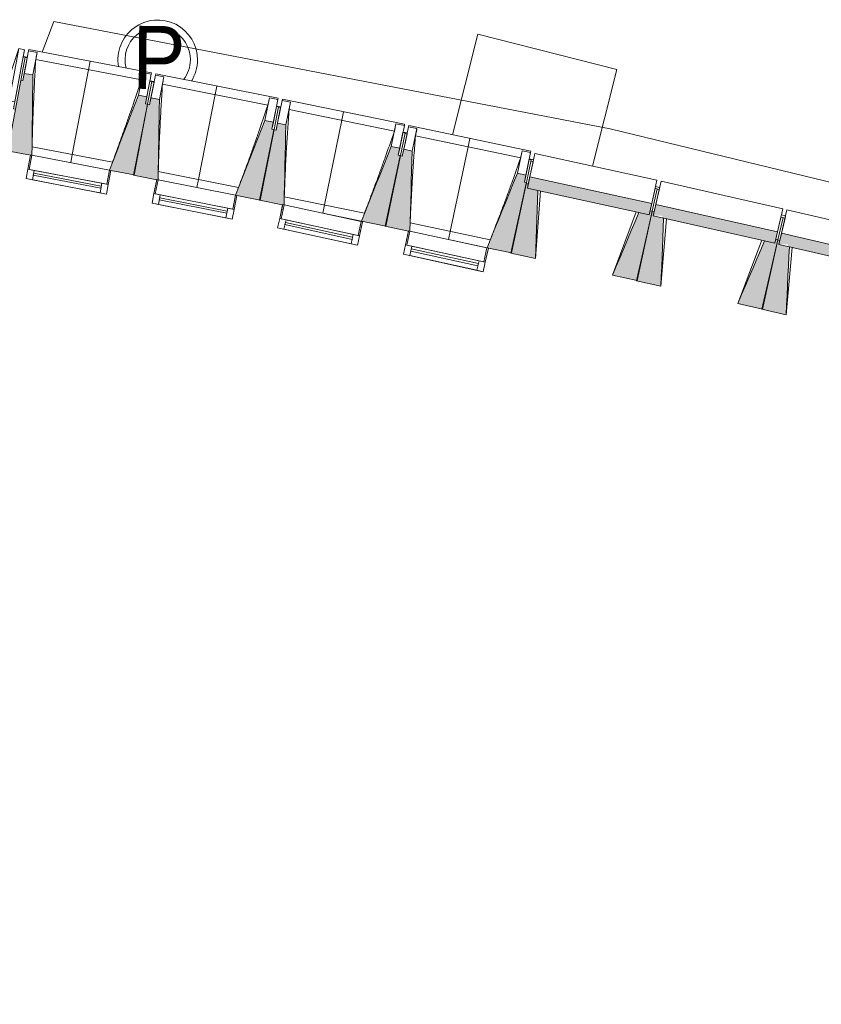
# Model space of a CAD drawing. Header units: centimetres. Extents: x -2721 to 2869, y -4046 to 286.
# Tile 25 of 29: x 441 to 1000, y -2247 to -1560. Entities that reach past the tile are written whole.
import ezdxf

# ---------------------------------------------------------------- set-up
doc = ezdxf.new("R2010")
doc.units = ezdxf.units.CM
for name, color, linetype, lineweight in [('0-1', 7, 'Continuous', 5), ('MENUISERIES', 7, 'Continuous', 9), ('MENUISERIES-1', 7, 'Continuous', 13), ('OSSATURE', 7, 'Continuous', 9), ('OSSATURE_C', 7, 'Continuous', 9), ('POTEAUX', 7, 'Continuous', 9), ('SOL-1', 7, 'Continuous', 18), ('Z', 7, 'Continuous', 9)]:
    doc.layers.add(name, color=color, linetype=linetype, lineweight=lineweight)
doc.layers.add('A-ANNO-NPLT', color=7, linetype='Continuous', lineweight=13, plot=False)
for name, color, linetype, lineweight, true_color in [('A-GLAZ-GLAS', 7, 'Continuous', 13, 0x5c63b1), ('AB1_BAT', 7, 'Continuous', 9, 0x656565), ('AB1_MAC', 7, 'Continuous', 9, 0x666666), ('AB3_PSI', 7, 'Continuous', 9, 0x005f7f), ('AB5_EL_MAT', 7, 'Continuous', 9, 0x656565), ('MENUISERIES-2', 7, 'Continuous', 13, 0x5c63b1), ('OSSATURE-1', 7, 'Continuous', 5, 0x787878), ('OSSATURE-2', 5, 'Continuous', 18, 0x0000ff)]:
    doc.layers.add(name, color=color, linetype=linetype, lineweight=lineweight, true_color=true_color)
doc.styles.add('Arial', font='arial.ttf', dxfattribs={"width": 0.9, "height": 43.951361})

# ---------------------------------------------------------------- blocks, each defined once
blk = doc.blocks.new('XXX_VIDE FENETRE - 550-V22-2021_015_1111_DCE_1_50_Etat actuel')
at = {"layer": 'A-ANNO-NPLT'}
for p, q in [((-28.5, 0), (-28.5, -10)), ((-27.5, 0), (-28.5, 0)), ((-27.5, -10), (-27.5, 0)), ((28.5, 0), (27.5, 0)), ((27.5, 0), (27.5, -10)), ((28.5, -10), (28.5, 0)), ((-28.5, -10), (-27.5, -10)), ((-24, -10), (-28.5, -10)), ((-28.5, -10), (-28.5, -16.75)), ((-24, -16.75), (-24, -10)), ((24, -10), (24, -16.75)), ((28.5, -10), (24, -10)), ((27.5, -10), (28.5, -10)), ((28.5, -16.75), (28.5, -10)), ((-28.5, -16.75), (-24, -16.75)), ((24, -16.75), (28.5, -16.75))]:
    blk.add_line(p, q, dxfattribs=at)
at = {"layer": 'A-GLAZ-GLAS'}
for p, q in [((24, -12), (-24, -12)), ((-24, -12), (-24, -13.5)), ((-24, -13.5), (24, -13.5)), ((24, -13.5), (24, -12))]:
    blk.add_line(p, q, dxfattribs=at)
at = {"layer": 'MENUISERIES-1'}
for p, q in [((-27.5, 0), (-27.5, -10)), ((27.5, 0), (-27.5, 0)), ((0, 0), (28.5, 0)), ((27.5, -10), (27.5, 0)), ((28.5, 0), (28.5, -10)), ((-28.5, -10), (-28.5, -0.25)), ((28.5, -10), (-28.5, -10)), ((-28.5, -16.75), (-28.5, -10)), ((-28.5, -10), (28.5, -10)), ((-27.5, -10), (27.5, -10)), ((-24, -10), (-24, -16.75)), ((24, -10), (-24, -10)), ((24, -16.75), (24, -10)), ((28.5, -10), (28.5, -16.75)), ((28.5, -16.75), (-28.5, -16.75)), ((-24, -16.75), (24, -16.75))]:
    blk.add_line(p, q, dxfattribs=at)
at = {"layer": 'MENUISERIES-2'}
for p, q in [((-24, -13.5), (-24, -12)), ((-24, -12), (24, -12)), ((24, -13.5), (-24, -13.5)), ((24, -12), (24, -13.5))]:
    blk.add_line(p, q, dxfattribs=at)
blk = doc.blocks.new('XXX_VIDE FENETRE - 550-V23-2021_015_1111_DCE_1_50_Etat actuel')
at = {"layer": 'A-ANNO-NPLT'}
for p, q in [((-28.5, 0), (-28.5, -10)), ((-27.5, 0), (-28.5, 0)), ((-27.5, -10), (-27.5, 0)), ((28.5, 0), (27.5, 0)), ((27.5, 0), (27.5, -10)), ((28.5, -10), (28.5, 0)), ((-28.5, -10), (-27.5, -10)), ((-24, -10), (-28.5, -10)), ((-28.5, -10), (-28.5, -16.75)), ((-24, -16.75), (-24, -10)), ((24, -10), (24, -16.75)), ((28.5, -10), (24, -10)), ((27.5, -10), (28.5, -10)), ((28.5, -16.75), (28.5, -10)), ((-28.5, -16.75), (-24, -16.75)), ((24, -16.75), (28.5, -16.75))]:
    blk.add_line(p, q, dxfattribs=at)
at = {"layer": 'A-GLAZ-GLAS'}
for p, q in [((24, -12), (-24, -12)), ((-24, -12), (-24, -13.5)), ((-24, -13.5), (24, -13.5)), ((24, -13.5), (24, -12))]:
    blk.add_line(p, q, dxfattribs=at)
at = {"layer": 'MENUISERIES-1'}
for p, q in [((-27.5, 0), (-27.5, -10)), ((27.5, 0), (-27.5, 0)), ((0, 0), (28.5, 0)), ((27.5, -10), (27.5, 0)), ((28.5, 0), (28.5, -10)), ((-28.5, -10), (-28.5, -0.44)), ((28.5, -10), (-28.5, -10)), ((-28.5, -16.75), (-28.5, -10)), ((-28.5, -10), (28.5, -10)), ((-27.5, -10), (27.5, -10)), ((-24, -10), (-24, -16.75)), ((24, -10), (-24, -10)), ((24, -16.75), (24, -10)), ((28.5, -10), (28.5, -16.75)), ((28.5, -16.75), (-28.5, -16.75)), ((-24, -16.75), (24, -16.75))]:
    blk.add_line(p, q, dxfattribs=at)
at = {"layer": 'MENUISERIES-2'}
for p, q in [((-24, -13.5), (-24, -12)), ((-24, -12), (24, -12)), ((24, -13.5), (-24, -13.5)), ((24, -12), (24, -13.5))]:
    blk.add_line(p, q, dxfattribs=at)
blk = doc.blocks.new('XXX_VIDE FENETRE - 550-V24-2021_015_1111_DCE_1_50_Etat actuel')
at = {"layer": 'A-ANNO-NPLT'}
for p, q in [((-28.5, 0), (-28.5, -10)), ((-27.5, 0), (-28.5, 0)), ((-27.5, -10), (-27.5, 0)), ((28.5, 0), (27.5, 0)), ((27.5, 0), (27.5, -10)), ((28.5, -10), (28.5, 0)), ((-28.5, -10), (-27.5, -10)), ((-24, -10), (-28.5, -10)), ((-28.5, -10), (-28.5, -16.75)), ((-24, -16.75), (-24, -10)), ((24, -10), (24, -16.75)), ((28.5, -10), (24, -10)), ((27.5, -10), (28.5, -10)), ((28.5, -16.75), (28.5, -10)), ((-28.5, -16.75), (-24, -16.75)), ((24, -16.75), (28.5, -16.75))]:
    blk.add_line(p, q, dxfattribs=at)
at = {"layer": 'A-GLAZ-GLAS'}
for p, q in [((24, -12), (-24, -12)), ((-24, -12), (-24, -13.5)), ((-24, -13.5), (24, -13.5)), ((24, -13.5), (24, -12))]:
    blk.add_line(p, q, dxfattribs=at)
at = {"layer": 'MENUISERIES-1'}
for p, q in [((-27.51, 0), (27.51, 0)), ((-27.5, 0), (-27.5, -10)), ((27.5, 0), (-27.5, 0)), ((27.5, -10), (27.5, 0)), ((-28.5, -10), (-28.5, -0.07)), ((28.5, -0.07), (28.5, -10)), ((28.5, -10), (-28.5, -10)), ((-28.5, -16.75), (-28.5, -10)), ((-28.5, -10), (28.5, -10)), ((-27.5, -10), (27.5, -10)), ((-24, -10), (-24, -16.75)), ((24, -10), (-24, -10)), ((24, -16.75), (24, -10)), ((28.5, -10), (28.5, -16.75)), ((28.5, -16.75), (-28.46, -16.75)), ((-24, -16.75), (24, -16.75))]:
    blk.add_line(p, q, dxfattribs=at)
at = {"layer": 'MENUISERIES-2'}
for p, q in [((-24, -13.5), (-24, -12)), ((-24, -12), (24, -12)), ((24, -13.5), (-24, -13.5)), ((24, -12), (24, -13.5))]:
    blk.add_line(p, q, dxfattribs=at)
blk = doc.blocks.new('XXX_VIDE FENETRE - 550-V5-2021_015_1111_DCE_1_50_Etat actuel')
at = {"layer": 'A-ANNO-NPLT'}
for p, q in [((-28.5, 0), (-28.5, -10)), ((-27.5, 0), (-28.5, 0)), ((-27.5, -10), (-27.5, 0)), ((28.5, 0), (27.5, 0)), ((27.5, 0), (27.5, -10)), ((28.5, -10), (28.5, 0)), ((-28.5, -10), (-27.5, -10)), ((-24, -10), (-28.5, -10)), ((-28.5, -10), (-28.5, -16.75)), ((-24, -16.75), (-24, -10)), ((24, -10), (24, -16.75)), ((28.5, -10), (24, -10)), ((27.5, -10), (28.5, -10)), ((28.5, -16.75), (28.5, -10)), ((-28.5, -16.75), (-24, -16.75)), ((24, -16.75), (28.5, -16.75))]:
    blk.add_line(p, q, dxfattribs=at)
at = {"layer": 'A-GLAZ-GLAS'}
for p, q in [((24, -12), (-24, -12)), ((-24, -12), (-24, -13.5)), ((-24, -13.5), (24, -13.5)), ((24, -13.5), (24, -12))]:
    blk.add_line(p, q, dxfattribs=at)
at = {"layer": 'MENUISERIES-1'}
for p, q in [((-27.51, 0), (27.51, 0)), ((-27.5, 0), (-27.5, -10)), ((27.5, 0), (-27.5, 0)), ((27.5, -10), (27.5, 0)), ((-28.5, -10), (-28.5, -0.07)), ((28.5, -0.07), (28.5, -10)), ((28.5, -10), (-28.5, -10)), ((-28.5, -16.75), (-28.5, -10)), ((-28.5, -10), (28.5, -10)), ((-27.5, -10), (27.5, -10)), ((-24, -10), (-24, -16.75)), ((24, -10), (-24, -10)), ((24, -16.75), (24, -10)), ((28.5, -10), (28.5, -16.75)), ((28.5, -16.75), (-28.5, -16.75)), ((-24, -16.75), (24, -16.75))]:
    blk.add_line(p, q, dxfattribs=at)
at = {"layer": 'MENUISERIES-2'}
for p, q in [((-24, -13.5), (-24, -12)), ((-24, -12), (24, -12)), ((24, -13.5), (-24, -13.5)), ((24, -12), (24, -13.5))]:
    blk.add_line(p, q, dxfattribs=at)
blk = doc.blocks.new('B02_ARC_rvt-1-2021_015_1111_DCE_1_50_Etat actuel')
at = {"layer": 'MENUISERIES'}
for name, p, rotation in [('XXX_VIDE FENETRE - 550-V24-2021_015_1111_DCE_1_50_Etat actuel', (476.6, -1659.66), 349.1609460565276), ('XXX_VIDE FENETRE - 550-V5-2021_015_1111_DCE_1_50_Etat actuel', (564.48, -1676.94), 348.7878796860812), ('XXX_VIDE FENETRE - 550-V23-2021_015_1111_DCE_1_50_Etat actuel', (652.25, -1694.79), 347.6686805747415), ('XXX_VIDE FENETRE - 550-V22-2021_015_1111_DCE_1_50_Etat actuel', (739.91, -1713.21), 347.6686805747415)]:
    blk.add_blockref(name, p, dxfattribs=dict(at, rotation=rotation))
blk = doc.blocks.new('20_MUR PREFA_01 - Type 1-3119337-2021_015_1111_DCE_1_50_Etat actuel')
at = {"layer": 'Z'}
for p, q in [((0, 72.21), (0, 66.14)), ((0, 66.14), (0, 5.85)), ((0, 0.07), (0, 5.85))]:
    blk.add_line(p, q, dxfattribs=at)
blk = doc.blocks.new('26_POTEAU DROIT - MODULE_04-3160620-2021_015_1111_DCE_1_50_Etat actuel')
at = {"layer": 'POTEAUX'}
for p, q in [((32.42, 20.81), (39.5, 71.3)), ((39.5, 71.3), (43.5, 71.3)), ((39.5, 71.3), (39.5, 34.4)), ((43.5, 71.3), (43.5, 66.3)), ((43.5, 71.3), (43.5, 34.4)), ((43.5, 66.3), (45, 66.3)), ((43.5, 66.3), (43.5, 29.4)), ((45, 66.15), (45, 66.3)), ((45, 66.3), (45, 29.4)), ((29.5, 0), (39.5, 34.4)), ((39.5, 34.4), (43.5, 34.4)), ((43.5, 34.4), (43.5, 29.4)), ((43.5, 29.4), (45, 29.4)), ((45, 29.4), (45, 0)), ((32.74, 0), (29.5, 0)), ((45, 0), (29.5, 0)), ((44.57, 0), (32.93, 0))]:
    blk.add_line(p, q, dxfattribs=at)
blk = doc.blocks.new('B02_DC_STR_rvt-1-2021_015_1111_DCE_1_50_Etat actuel')
at = {"layer": 'OSSATURE-1'}
for points in [[(449.57, -1654.49), (450.14, -1598.44), (444.24, -1597.31), (443.3, -1602.22), (441.92, -1602.05), (432.77, -1651.18), (432.4, -1651.19), (432.39, -1651.27), (448.6, -1654.3)], [(520.78, -1668.19), (530.22, -1618.86), (528.75, -1618.58), (529.69, -1613.67), (523.8, -1612.54), (503.62, -1664.83), (513.69, -1666.83)], [(537.49, -1671.59), (538.42, -1615.55), (532.54, -1614.38), (531.56, -1619.28), (530.09, -1618.99), (520.33, -1668.26), (536.52, -1671.4)], [(608.61, -1685.76), (618.37, -1636.49), (616.9, -1636.2), (617.87, -1631.3), (611.99, -1630.13), (591.47, -1682.29), (601.72, -1684.39)], [(624.32, -1689.13), (624.41, -1688.7), (625.31, -1688.9), (626.59, -1633.23), (620.71, -1632.02), (619.71, -1636.92), (618.24, -1636.62), (608.16, -1685.82), (623.26, -1688.92)], [(696.32, -1703.89), (706.41, -1654.7), (704.94, -1654.39), (705.94, -1649.5), (700.06, -1648.29), (679.18, -1700.38), (689.62, -1702.52)], [(712.01, -1707.37), (712.06, -1707.13), (713, -1707.33), (714.65, -1651.49), (708.78, -1650.24), (707.74, -1655.13), (706.27, -1654.82), (695.87, -1703.96), (711.85, -1707.34)], [(783.91, -1722.6), (794.32, -1673.47), (792.85, -1673.16), (793.89, -1668.27), (788.02, -1667.03), (766.79, -1718.98), (777.41, -1721.23)], [(800.56, -1726.4), (802.17, -1678.93), (794.9, -1677.34), (795.52, -1674.53), (794.05, -1674.21), (783.46, -1722.66), (794.9, -1725.16)], [(879.9, -1695.92), (881.62, -1688.04), (796.63, -1669.46), (794.9, -1677.34), (872.63, -1694.33)], [(967.54, -1715.83), (969.31, -1707.96), (884.44, -1688.82), (882.67, -1696.69), (889.1, -1696.69), (889.1, -1698.14), (960.28, -1714.19)], [(871.38, -1741.88), (881.98, -1693.43), (880.51, -1693.11), (879.9, -1695.92), (872.63, -1694.33), (854.29, -1738.15), (864.77, -1740.44)], [(888, -1745.79), (889.93, -1698.33), (882.67, -1696.69), (883.3, -1693.89), (881.84, -1693.56), (870.93, -1741.94), (882.02, -1744.44)], [(1055.05, -1736.3), (1056.84, -1728.44), (972.13, -1708.76), (970.3, -1716.62), (976.59, -1716.62), (976.59, -1718.08), (1047.8, -1734.62)], [(958.73, -1761.73), (969.63, -1713.35), (968.17, -1713.02), (967.54, -1715.83), (960.28, -1714.19), (941.65, -1757.88), (952.3, -1760.28)], [(975.32, -1765.74), (977.55, -1718.3), (970.3, -1716.62), (970.95, -1713.81), (969.49, -1713.47), (958.27, -1761.78), (970.3, -1764.58)]]:
    blk.add_hatch(color=256, dxfattribs=at).paths.add_polyline_path(points)
at = {"layer": 'OSSATURE'}
for p, q in [((444.24, -1597.31), (447.27, -1581.52)), ((446.33, -1586.43), (444.85, -1586.15)), ((445.24, -1592.13), (446.33, -1586.43)), ((447.26, -1581.54), (447.44, -1580.63)), ((447.27, -1581.52), (453.16, -1582.65)), ((532.88, -1596.99), (447.44, -1580.63)), ((450.14, -1598.44), (453.16, -1582.65)), ((453.16, -1582.65), (453.16, -1582.67)), ((443.3, -1602.22), (445.23, -1592.14)), ((525.83, -1601.81), (452.21, -1587.72)), ((526.82, -1596.75), (523.8, -1612.54)), ((526.81, -1596.78), (526.82, -1596.75)), ((526.82, -1596.75), (532.71, -1597.88)), ((532.71, -1597.88), (529.69, -1613.67)), ((532.54, -1614.38), (535.66, -1598.61)), ((532.88, -1596.99), (532.71, -1597.9)), ((535.66, -1598.63), (535.84, -1597.72)), ((535.66, -1598.61), (541.55, -1599.78)), ((621.18, -1614.64), (535.84, -1597.72)), ((538.42, -1615.55), (541.55, -1599.78)), ((541.55, -1599.78), (541.55, -1599.8)), ((533.25, -1603.07), (530.22, -1618.86)), ((531.77, -1602.79), (530.68, -1608.49)), ((533.25, -1603.07), (531.77, -1602.79)), ((534.69, -1603.51), (533.22, -1603.22)), ((533.56, -1609.21), (534.69, -1603.51)), ((614.09, -1619.41), (540.57, -1604.84)), ((530.68, -1608.49), (528.75, -1618.58)), ((531.56, -1619.28), (533.56, -1609.21)), ((615.12, -1614.36), (611.99, -1630.13)), ((615.11, -1614.38), (615.12, -1614.36)), ((615.12, -1614.36), (621, -1615.53)), ((621, -1615.53), (617.87, -1631.3)), ((621.5, -1620.72), (618.37, -1636.49)), ((620.03, -1620.43), (618.9, -1626.12)), ((621.5, -1620.72), (620.03, -1620.43)), ((620.71, -1632.02), (623.94, -1616.27)), ((621.18, -1614.64), (621, -1615.55)), ((622.94, -1621.17), (621.47, -1620.87)), ((623.94, -1616.3), (624.13, -1615.39)), ((623.94, -1616.27), (629.82, -1617.48)), ((709.35, -1632.86), (624.13, -1615.39)), ((626.59, -1633.23), (629.82, -1617.48)), ((629.82, -1617.48), (629.82, -1617.51)), ((618.9, -1626.12), (616.9, -1636.2)), ((619.71, -1636.92), (621.77, -1626.86)), ((621.77, -1626.86), (622.94, -1621.17)), ((702.23, -1637.59), (628.81, -1622.54)), ((703.29, -1632.54), (700.06, -1648.29)), ((703.28, -1632.57), (703.29, -1632.54)), ((703.29, -1632.54), (709.17, -1633.75)), ((709.17, -1633.75), (705.94, -1649.5)), ((708.78, -1650.24), (712.11, -1634.51)), ((709.35, -1632.86), (709.17, -1633.77)), ((712.1, -1634.54), (712.3, -1633.63)), ((712.11, -1634.51), (717.98, -1635.76)), ((797.41, -1651.66), (712.3, -1633.63)), ((709.64, -1638.95), (706.41, -1654.7)), ((708.17, -1638.64), (707, -1644.33)), ((709.64, -1638.95), (708.17, -1638.64)), ((711.07, -1639.41), (709.61, -1639.1)), ((709.87, -1645.08), (711.07, -1639.41)), ((714.65, -1651.49), (717.98, -1635.76)), ((790.26, -1656.34), (716.93, -1640.81)), ((717.98, -1635.76), (717.98, -1635.78)), ((707, -1644.33), (704.94, -1654.39)), ((707.74, -1655.13), (709.87, -1645.08)), ((503.62, -1664.83), (449.57, -1654.49)), ((449.67, -1648.62), (505.7, -1659.35)), ((791.35, -1651.3), (788.02, -1667.03)), ((791.34, -1651.32), (791.35, -1651.3)), ((791.35, -1651.3), (797.22, -1652.54)), ((797.22, -1652.54), (793.89, -1668.27)), ((796.63, -1669.46), (800.18, -1653.2)), ((797.41, -1651.66), (797.22, -1652.57)), ((885.17, -1671.78), (800.18, -1653.2)), ((797.65, -1657.74), (794.32, -1673.47)), ((796.18, -1657.43), (794.98, -1663.11)), ((795.52, -1674.53), (798.91, -1658.99)), ((797.65, -1657.74), (796.18, -1657.43)), ((797.45, -1658.67), (798.91, -1658.99)), ((537.62, -1665.72), (593.58, -1676.82)), ((794.98, -1663.11), (792.85, -1673.16)), ((591.47, -1682.29), (537.49, -1671.59)), ((885.17, -1671.78), (881.62, -1688.04)), ((884.44, -1688.82), (888.1, -1672.59)), ((972.97, -1691.72), (888.1, -1672.59)), ((804.06, -1679.34), (800.56, -1726.4)), ((883.91, -1677.57), (880.51, -1693.11)), ((885.37, -1677.89), (881.98, -1693.43)), ((883.3, -1693.89), (886.8, -1678.37)), ((883.91, -1677.57), (885.37, -1677.89)), ((885.34, -1678.04), (886.8, -1678.37)), ((625.47, -1683.4), (681.36, -1694.86)), ((679.2, -1700.32), (652.25, -1694.79)), ((854.29, -1738.15), (870.74, -1693.92)), ((972.97, -1691.72), (969.31, -1707.96)), ((972.13, -1708.76), (975.89, -1692.55)), ((1060.64, -1712.23), (975.89, -1692.55)), ((713.2, -1701.65), (769.01, -1713.47)), ((891.81, -1698.75), (888, -1745.79)), ((971.67, -1697.51), (968.17, -1713.02)), ((973.13, -1697.84), (969.63, -1713.35)), ((970.95, -1713.81), (974.55, -1698.32)), ((971.67, -1697.51), (973.13, -1697.84)), ((973.1, -1697.98), (974.55, -1698.32)), ((766.82, -1718.91), (739.91, -1713.21)), ((941.65, -1757.88), (958.39, -1713.76)), ((979.43, -1718.74), (975.32, -1765.74))]:
    blk.add_line(p, q, dxfattribs=at)
at = {"layer": 'OSSATURE', "flags": 128}
for points in [[(453.16, -1582.67), (452.97, -1583.68), (452.78, -1584.69), (452.59, -1585.7), (452.4, -1586.71), (452.21, -1587.72)], [(525.83, -1601.81), (526.03, -1600.81), (526.22, -1599.8), (526.42, -1598.79), (526.62, -1597.78), (526.81, -1596.78)], [(541.55, -1599.8), (541.35, -1600.81), (541.15, -1601.82), (540.96, -1602.82), (540.76, -1603.83), (540.57, -1604.84)], [(614.09, -1619.41), (614.29, -1618.41), (614.5, -1617.4), (614.7, -1616.4), (614.9, -1615.39), (615.11, -1614.38)], [(629.82, -1617.51), (629.62, -1618.51), (629.41, -1619.52), (629.21, -1620.52), (629.01, -1621.53), (628.81, -1622.54)], [(702.23, -1637.59), (702.44, -1636.58), (702.65, -1635.58), (702.86, -1634.58), (703.07, -1633.57), (703.28, -1632.57)], [(717.98, -1635.78), (717.77, -1636.79), (717.56, -1637.79), (717.35, -1638.8), (717.14, -1639.8), (716.93, -1640.81)], [(790.26, -1656.34), (790.48, -1655.33), (790.69, -1654.33), (790.91, -1653.33), (791.13, -1652.32), (791.34, -1651.32)]]:
    blk.add_lwpolyline(points, dxfattribs=at)
at = {"layer": 'OSSATURE'}
for points, knots in [([(452.21, -1587.72), (451.94, -1592.31), (451.54, -1599.19), (451.08, -1608.36), (450.73, -1615.83), (450.4, -1623.87), (450.09, -1632.5), (449.85, -1640.75), (449.73, -1646.12), (449.68, -1648.62)], [0, 0, 0, 0, 0.2222222, 0.3333333, 0.4444444, 0.5833333, 0.7222222, 0.8611111, 0.9816328, 0.9816328, 0.9816328, 0.9816328]), ([(505.69, -1659.35), (507.17, -1655.39), (509.43, -1649.27), (512.42, -1640.96), (514.92, -1633.91), (517.57, -1626.31), (521.3, -1615.44), (524.03, -1607.27), (525.83, -1601.81)], [0.0183438, 0.0183438, 0.0183438, 0.0183438, 0.2222222, 0.3333333, 0.4444444, 0.5833333, 0.7222222, 1, 1, 1, 1]), ([(540.57, -1604.84), (540.26, -1609.43), (539.82, -1616.3), (539.3, -1625.48), (538.9, -1632.95), (538.52, -1640.98), (538.16, -1649.6), (537.86, -1657.86), (537.7, -1663.23), (537.64, -1665.73)], [0, 0, 0, 0, 0.2222222, 0.3333333, 0.4444444, 0.5833333, 0.7222222, 0.8611111, 0.9816328, 0.9816328, 0.9816328, 0.9816328]), ([(593.6, -1676.75), (595.1, -1672.83), (597.39, -1666.74), (600.43, -1658.47), (602.97, -1651.44), (605.68, -1643.86), (609.48, -1633.01), (612.26, -1624.86), (614.09, -1619.41)], [0.0194409, 0.0194409, 0.0194409, 0.0194409, 0.2222222, 0.3333333, 0.4444444, 0.5833333, 0.7222222, 1, 1, 1, 1]), ([(628.81, -1622.54), (628.47, -1627.12), (627.99, -1634), (627.41, -1643.17), (626.96, -1650.63), (626.52, -1658.67), (626.11, -1667.28), (625.76, -1675.53), (625.56, -1680.91), (625.48, -1683.4)], [0, 0, 0, 0, 0.2222222, 0.3333333, 0.4444444, 0.5833333, 0.7222222, 0.8611111, 0.9816328, 0.9816328, 0.9816328, 0.9816328]), ([(681.34, -1694.86), (682.88, -1690.92), (685.22, -1684.83), (688.32, -1676.55), (690.91, -1669.55), (693.66, -1661.98), (697.53, -1651.15), (700.37, -1643.02), (702.23, -1637.59)], [0.0183438, 0.0183438, 0.0183438, 0.0183438, 0.2222222, 0.3333333, 0.4444444, 0.5833333, 0.7222222, 1, 1, 1, 1]), ([(716.93, -1640.81), (716.57, -1645.39), (716.04, -1652.26), (715.4, -1661.43), (714.9, -1668.89), (714.41, -1676.92), (713.94, -1685.54), (713.54, -1693.78), (713.31, -1699.16), (713.21, -1701.65)], [0, 0, 0, 0, 0.2222222, 0.3333333, 0.4444444, 0.5833333, 0.7222222, 0.8611111, 0.9816328, 0.9816328, 0.9816328, 0.9816328]), ([(769, -1713.47), (770.56, -1709.54), (772.93, -1703.46), (776.09, -1695.21), (778.73, -1688.22), (781.53, -1680.67), (785.47, -1669.87), (788.36, -1661.76), (790.26, -1656.34)], [0.0183438, 0.0183438, 0.0183438, 0.0183438, 0.2222222, 0.3333333, 0.4444444, 0.5833333, 0.7222222, 1, 1, 1, 1])]:
    blk.add_open_spline(points, degree=3, knots=knots, dxfattribs=at)
at = {"layer": 'OSSATURE_C'}
for p, q in [((444.24, -1597.31), (443.3, -1602.22)), ((450.14, -1598.44), (444.24, -1597.31)), ((443.3, -1602.22), (441.93, -1601.96)), ((529.69, -1613.67), (523.8, -1612.54)), ((528.75, -1618.58), (529.69, -1613.67)), ((530.09, -1618.99), (520.33, -1668.26)), ((520.78, -1668.19), (530.22, -1618.86)), ((530.22, -1618.86), (528.75, -1618.58)), ((531.56, -1619.28), (530.09, -1618.99)), ((532.54, -1614.38), (531.56, -1619.28)), ((538.42, -1615.55), (532.54, -1614.38)), ((617.87, -1631.3), (611.99, -1630.13)), ((616.9, -1636.2), (617.87, -1631.3)), ((620.71, -1632.02), (619.71, -1636.92)), ((626.59, -1633.23), (620.71, -1632.02)), ((618.24, -1636.62), (608.16, -1685.82)), ((608.61, -1685.76), (618.37, -1636.49)), ((618.37, -1636.49), (616.9, -1636.2)), ((619.71, -1636.92), (618.24, -1636.62)), ((705.94, -1649.5), (700.06, -1648.29)), ((432.39, -1651.27), (448.59, -1654.37)), ((706.27, -1654.82), (695.87, -1703.96)), ((696.32, -1703.89), (706.41, -1654.7)), ((704.94, -1654.39), (705.94, -1649.5)), ((706.41, -1654.7), (704.94, -1654.39)), ((707.74, -1655.13), (706.27, -1654.82)), ((708.78, -1650.24), (707.74, -1655.13)), ((714.65, -1651.49), (708.78, -1650.24)), ((504.57, -1665.09), (520.78, -1668.19)), ((520.33, -1668.26), (536.51, -1671.47)), ((793.89, -1668.27), (788.02, -1667.03)), ((792.85, -1673.16), (793.89, -1668.27)), ((794.05, -1674.21), (783.46, -1722.66)), ((783.91, -1722.6), (794.32, -1673.47)), ((794.32, -1673.47), (792.85, -1673.16)), ((795.52, -1674.53), (794.05, -1674.21)), ((796.63, -1669.46), (794.9, -1677.34)), ((794.9, -1677.34), (795.52, -1674.53)), ((881.62, -1688.04), (796.63, -1669.46)), ((592.42, -1682.55), (608.61, -1685.76)), ((802.17, -1678.93), (794.9, -1677.34)), ((794.9, -1677.34), (802.17, -1678.93)), ((802.24, -1678.94), (872.56, -1694.32)), ((608.16, -1685.82), (624.32, -1689.13)), ((879.9, -1695.92), (881.62, -1688.04)), ((884.44, -1688.82), (882.67, -1696.69)), ((969.31, -1707.96), (884.44, -1688.82)), ((881.84, -1693.56), (870.93, -1741.94)), ((871.38, -1741.88), (881.98, -1693.43)), ((879.9, -1695.92), (872.63, -1694.33)), ((872.63, -1694.33), (879.9, -1695.92)), ((880.51, -1693.11), (879.9, -1695.92)), ((881.98, -1693.43), (880.51, -1693.11)), ((883.3, -1693.89), (881.84, -1693.56)), ((882.67, -1696.69), (883.3, -1693.89)), ((679.18, -1700.38), (696.32, -1703.89)), ((889.93, -1698.33), (882.67, -1696.69)), ((882.67, -1696.69), (889.93, -1698.33)), ((889.99, -1698.34), (960.22, -1714.18)), ((695.87, -1703.96), (712.01, -1707.37)), ((967.54, -1715.83), (969.31, -1707.96)), ((972.13, -1708.76), (970.3, -1716.62)), ((1056.87, -1728.44), (972.13, -1708.76)), ((969.49, -1713.47), (958.27, -1761.78)), ((958.73, -1761.73), (969.63, -1713.35)), ((967.54, -1715.83), (960.28, -1714.19)), ((960.28, -1714.19), (967.54, -1715.83)), ((968.17, -1713.02), (967.54, -1715.83)), ((969.63, -1713.35), (968.17, -1713.02)), ((970.95, -1713.81), (969.49, -1713.47)), ((970.3, -1716.62), (970.95, -1713.81)), ((977.55, -1718.3), (970.3, -1716.62)), ((970.3, -1716.62), (977.55, -1718.3)), ((766.79, -1718.98), (783.91, -1722.6)), ((783.46, -1722.66), (800.56, -1726.4)), ((977.61, -1718.31), (1047.74, -1734.6)), ((854.29, -1738.15), (871.38, -1741.88)), ((870.93, -1741.94), (888, -1745.79)), ((941.65, -1757.88), (958.73, -1761.73)), ((958.27, -1761.78), (975.32, -1765.74))]:
    blk.add_line(p, q, dxfattribs=at)
at = {"layer": 'OSSATURE_C', "flags": 128}
for points in [[(449.57, -1654.49), (449.64, -1647.54), (449.71, -1640.53), (449.78, -1633.51), (449.85, -1626.5), (449.93, -1619.48), (450, -1612.47), (450.07, -1605.45), (450.14, -1598.44)], [(523.8, -1612.54), (521.27, -1619.09), (518.75, -1625.63), (516.22, -1632.18), (513.69, -1638.72), (511.17, -1645.27), (508.64, -1651.81), (506.12, -1658.35), (503.62, -1664.83)], [(537.49, -1671.59), (537.61, -1664.65), (537.72, -1657.63), (537.84, -1650.62), (537.96, -1643.6), (538.07, -1636.59), (538.19, -1629.58), (538.3, -1622.56), (538.42, -1615.55)], [(611.99, -1630.13), (609.42, -1636.66), (606.85, -1643.19), (604.28, -1649.71), (601.72, -1656.24), (599.15, -1662.77), (596.58, -1669.3), (594.01, -1675.83), (591.47, -1682.29)], [(625.31, -1688.9), (625.46, -1682.32), (625.62, -1675.31), (625.78, -1668.3), (625.95, -1661.28), (626.11, -1654.27), (626.27, -1647.26), (626.43, -1640.24), (626.59, -1633.23)], [(700.06, -1648.29), (697.45, -1654.8), (694.84, -1661.31), (692.23, -1667.82), (689.62, -1674.34), (687.01, -1680.85), (684.4, -1687.36), (681.79, -1693.87), (679.18, -1700.38)], [(713, -1707.33), (713.2, -1700.57), (713.4, -1693.56), (713.61, -1686.55), (713.82, -1679.53), (714.02, -1672.52), (714.23, -1665.51), (714.44, -1658.5), (714.65, -1651.49)], [(788.02, -1667.03), (785.37, -1673.52), (782.71, -1680.01), (780.06, -1686.51), (777.41, -1693), (774.75, -1699.5), (772.1, -1705.99), (769.45, -1712.48), (766.79, -1718.98)], [(800.56, -1726.4), (800.79, -1719.62), (801.02, -1712.84), (801.25, -1706.06), (801.48, -1699.27), (801.71, -1692.49), (801.94, -1685.71), (802.17, -1678.93)], [(872.63, -1694.33), (870.01, -1700.59), (867.39, -1706.85), (864.77, -1713.11), (862.15, -1719.37), (859.53, -1725.63), (856.91, -1731.89), (854.29, -1738.15)], [(888, -1745.79), (888.28, -1739.01), (888.55, -1732.23), (888.83, -1725.45), (889.1, -1718.67), (889.38, -1711.89), (889.65, -1705.11), (889.93, -1698.33)], [(960.28, -1714.19), (957.62, -1720.43), (954.96, -1726.67), (952.3, -1732.91), (949.64, -1739.16), (946.97, -1745.4), (944.31, -1751.64), (941.65, -1757.88)], [(975.32, -1765.74), (975.64, -1758.97), (975.96, -1752.19), (976.27, -1745.41), (976.59, -1738.63), (976.91, -1731.85), (977.23, -1725.08), (977.55, -1718.3)]]:
    blk.add_lwpolyline(points, dxfattribs=at)
at = {"layer": 'SOL-1'}
for p, q in [((446.39, -1586.09), (443.44, -1585.53)), ((446.33, -1586.43), (446.39, -1586.09)), ((531.83, -1602.52), (531.77, -1602.79)), ((534.77, -1603.1), (531.83, -1602.52)), ((534.69, -1603.51), (534.77, -1603.1)), ((620.1, -1620.09), (620.03, -1620.43)), ((623.04, -1620.68), (620.1, -1620.09)), ((622.94, -1621.17), (623.04, -1620.68)), ((708.25, -1638.22), (708.17, -1638.64)), ((711.19, -1638.83), (708.25, -1638.22)), ((711.07, -1639.41), (711.19, -1638.83)), ((796.29, -1656.92), (796.18, -1657.43)), ((799.23, -1657.56), (796.29, -1656.92)), ((798.91, -1658.99), (799.23, -1657.56)), ((884.21, -1676.19), (883.91, -1677.57)), ((887.14, -1676.85), (884.21, -1676.19)), ((886.8, -1678.37), (887.14, -1676.85)), ((972, -1696.04), (971.67, -1697.51)), ((974.93, -1696.71), (972, -1696.04)), ((974.55, -1698.32), (974.93, -1696.71))]:
    blk.add_line(p, q, dxfattribs=at)
at = {"layer": 'OSSATURE-2'}
for name, p, rotation in [('26_POTEAU DROIT - MODULE_04-3160620-2021_015_1111_DCE_1_50_Etat actuel', (388.59, -1643.02), 349.5340124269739), ('20_MUR PREFA_01 - Type 1-3119337-2021_015_1111_DCE_1_50_Etat actuel', (476.58, -1659.73), 349.1609460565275), ('20_MUR PREFA_01 - Type 1-3119337-2021_015_1111_DCE_1_50_Etat actuel', (564.47, -1677.01), 348.7878796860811), ('20_MUR PREFA_01 - Type 1-3119337-2021_015_1111_DCE_1_50_Etat actuel', (652.24, -1694.86), 348.4148133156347), ('20_MUR PREFA_01 - Type 1-3119337-2021_015_1111_DCE_1_50_Etat actuel', (739.89, -1713.28), 348.0417469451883)]:
    blk.add_blockref(name, p, dxfattribs=dict(at, rotation=rotation))
blk = doc.blocks.new('site treso_dwg_500-CAR-409486-2021_015_1111_DCE_1_50_Etat actuel')
at = {"layer": 'AB5_EL_MAT', "flags": 128}
blk.add_lwpolyline([(13.9, -22.65), (-22.21, -22.65), (-22.21, 27.35), (12.58, 27.35)], dxfattribs=at)
blk = doc.blocks.new('site treso_dwg_027-409491-2021_015_1111_DCE_1_50_Etat actuel')
at = {"layer": 'AB3_PSI'}
for radius, start, end in [(27.75, 360, 190.44439), (22.75, 360, 195.21081), (22.75, 323.01529, 360), (27.75, 328.05632, 360)]:
    blk.add_arc((0, 0), radius, start, end, dxfattribs=at)
at = {"layer": 'AB3_PSI', "insert": (0.79, 23.6), "char_height": 43.95, "width": 43.5813, "attachment_point": 2, "line_spacing_factor": 0.941778, "style": 'Arial'}
blk.add_mtext('P', dxfattribs=at)
blk = doc.blocks.new('site treso_dwg-409476-2021_015_1111_DCE_1_50_Etat actuel')
at = {"layer": 'AB1_BAT', "flags": 128}
blk.add_lwpolyline([(10554.83, 6290.25), (10562.99, 6311.49), (10950.75, 6236.6), (11615.28, 6075.21), (11432.44, 5373.25), (11408.46, 5379.24)], dxfattribs=at)
at = {"rotation": 359.5483838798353}
blk.add_blockref('site treso_dwg_027-409491-2021_015_1111_DCE_1_50_Etat actuel', (10635.36, 6284.82), dxfattribs=at)
at = {"xscale": 1.999999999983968, "yscale": 1.999999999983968, "zscale": 1.999999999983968, "rotation": 255.835998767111}
blk.add_blockref('site treso_dwg_500-CAR-409486-2021_015_1111_DCE_1_50_Etat actuel', (10891.56, 6248.45), dxfattribs=at)

msp = doc.modelspace()

# ---------------------------------------------------------------- block references
at = {"layer": '0-1'}
for name in ['B02_DC_STR_rvt-1-2021_015_1111_DCE_1_50_Etat actuel', 'B02_ARC_rvt-1-2021_015_1111_DCE_1_50_Etat actuel']:
    msp.add_blockref(name, (0, 0), dxfattribs=at)
at = {"layer": 'AB1_MAC'}
msp.add_blockref('site treso_dwg-409476-2021_015_1111_DCE_1_50_Etat actuel', (-10098.11, -7872.66), dxfattribs=at)

doc.saveas('drawing.dxf')
